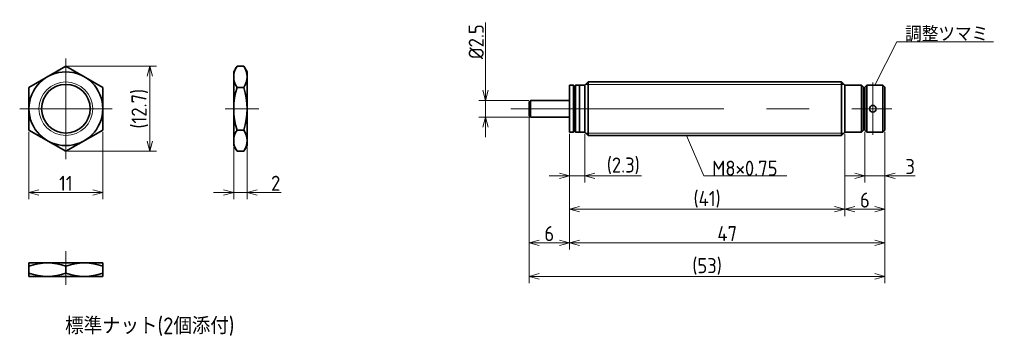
# Model space of a CAD drawing. Header units: millimetres. Extents: x 148 to 295, y 133 to 181.
import ezdxf

# ---------------------------------------------------------------- set-up
doc = ezdxf.new("R2010")
doc.units = ezdxf.units.MM
doc.header["$MEASUREMENT"] = 0
doc.linetypes.add('CENTER', pattern=[50.8, 31.75, -6.35, 6.35, -6.35])
doc.layers.get('0').update_dxf_attribs({"plot": 0})
doc.layers.add('図形', color=7, linetype='Continuous', lineweight=35)
doc.layers.add('寸法・文字', color=3, linetype='Continuous', lineweight=18)
doc.layers.get('0').off()
doc.styles.add('Dimension', font='isocp.shx', dxfattribs={"bigfont": 'bigfont.shx'})
doc.dimstyles.new('DXF用', dxfattribs={"dimscale": 0, "dimtxt": 4.5, "dimasz": 3, "dimexe": 2, "dimexo": 0.5, "dimgap": 0.5, "dimtad": 1, "dimdec": 3, "dimdsep": 46, "dimtxsty": 'Dimension', "dimblk": 'OPEN30', "dimcen": 2.5, "dimclrd": 3, "dimclre": 3, "dimclrt": 3, "dimazin": 2, "dimtfac": 1, "dimtdec": 3, "dimtmove": 0, "dimatfit": 3, "dimldrblk": 'OPEN30', "dimfxl": 1, "dimlwd": 18, "dimlwe": 18, "dimarcsym": 0})

# ---------------------------------------------------------------- blocks, each defined once
blk = doc.blocks.new('_Open30')
at = {"color": 0, "linetype": 'ByBlock', "lineweight": -2}
for p, q in [((-1, 0.268), (0, 0)), ((0, 0), (-1, -0.268)), ((0, 0), (-1, 0))]:
    blk.add_line(p, q, dxfattribs=at)
blk = doc.blocks.new('*D1')
at = {"layer": 'Defpoints', "color": 0}
for p in [(149.5, 164.32), (160.5, 164.32), (160.5, 155)]:
    blk.add_point(p, dxfattribs=at)
at = {"layer": '寸法・文字', "color": 3, "lineweight": 18}
for p, q in [((149.5, 164.07), (149.5, 154)), ((160.5, 164.07), (160.5, 154)), ((151, 155), (159, 155))]:
    blk.add_line(p, q, dxfattribs=at)
at = {"layer": '寸法・文字', "color": 3, "lineweight": 18, "xscale": 1.5, "yscale": 1.5, "zscale": 1.5, "rotation": 180}
blk.add_blockref('_Open30', (149.5, 155), dxfattribs=at)
at = {"layer": '寸法・文字', "color": 3, "lineweight": 18, "xscale": 1.5, "yscale": 1.5, "zscale": 1.5}
blk.add_blockref('_Open30', (160.5, 155), dxfattribs=at)
at = {"layer": '寸法・文字', "color": 3, "insert": (155, 156.37), "char_height": 2.25, "attachment_point": 5, "style": 'Dimension'}
blk.add_mtext('11', dxfattribs=at)
blk = doc.blocks.new('*D2')
at = {"layer": 'Defpoints', "color": 0}
for p in [(155, 173.850853), (155, 161.149147), (167.5, 161.149147)]:
    blk.add_point(p, dxfattribs=at)
at = {"layer": '寸法・文字', "color": 3, "lineweight": 18}
for p, q in [((155.25, 173.850853), (168.5, 173.850853)), ((167.5, 172.350853), (167.5, 162.649147)), ((155.25, 161.149147), (168.5, 161.149147))]:
    blk.add_line(p, q, dxfattribs=at)
at = {"layer": '寸法・文字', "color": 3, "lineweight": 18, "xscale": 1.5, "yscale": 1.5, "zscale": 1.5}
for p, rotation in [((167.5, 173.850853), 90), ((167.5, 161.149147), 270)]:
    blk.add_blockref('_Open30', p, dxfattribs=dict(at, rotation=rotation))
at = {"layer": '寸法・文字', "color": 3, "insert": (166.0125, 167.5), "char_height": 2.25, "attachment_point": 5, "rotation": 90, "style": 'Dimension'}
blk.add_mtext('(12.7)', dxfattribs=at)
blk = doc.blocks.new('*D3')
at = {"layer": 'Defpoints', "color": 0}
for p in [(180, 162), (182, 162), (182, 155)]:
    blk.add_point(p, dxfattribs=at)
at = {"layer": '寸法・文字', "color": 3, "lineweight": 18}
for p, q in [((180, 161.75), (180, 154)), ((182, 161.75), (182, 154)), ((178.5, 155), (177, 155)), ((180, 155), (182, 155)), ((183.5, 155), (187.05, 155))]:
    blk.add_line(p, q, dxfattribs=at)
at = {"layer": '寸法・文字', "color": 3, "lineweight": 18, "xscale": 1.5, "yscale": 1.5, "zscale": 1.5}
blk.add_blockref('_Open30', (180, 155), dxfattribs=at)
at = {"layer": '寸法・文字', "color": 3, "lineweight": 18, "xscale": 1.5, "yscale": 1.5, "zscale": 1.5, "rotation": 180}
blk.add_blockref('_Open30', (182, 155), dxfattribs=at)
at = {"layer": '寸法・文字', "color": 3, "insert": (186.25, 156.38), "char_height": 2.25, "attachment_point": 5, "style": 'Dimension'}
blk.add_mtext('2', dxfattribs=at)
blk = doc.blocks.new('*D4')
at = {"layer": 'Defpoints', "color": 0}
for p in [(274, 164.3), (277, 164.3), (274, 157.5)]:
    blk.add_point(p, dxfattribs=at)
at = {"layer": '寸法・文字', "color": 3, "lineweight": 18}
for p, q in [((274, 164.05), (274, 156.5)), ((277, 164.05), (277, 156.5)), ((272.5, 157.5), (271, 157.5)), ((274, 157.5), (277, 157.5)), ((278.5, 157.5), (281.49, 157.5))]:
    blk.add_line(p, q, dxfattribs=at)
at = {"layer": '寸法・文字', "color": 3, "lineweight": 18, "xscale": 1.5, "yscale": 1.5, "zscale": 1.5}
blk.add_blockref('_Open30', (274, 157.5), dxfattribs=at)
at = {"layer": '寸法・文字', "color": 3, "lineweight": 18, "xscale": 1.5, "yscale": 1.5, "zscale": 1.5, "rotation": 180}
blk.add_blockref('_Open30', (277, 157.5), dxfattribs=at)
at = {"layer": '寸法・文字', "color": 3, "insert": (280.75, 158.88), "char_height": 2.25, "attachment_point": 5, "style": 'Dimension'}
blk.add_mtext('3', dxfattribs=at)
blk = doc.blocks.new('*D5')
at = {"layer": 'Defpoints', "color": 0}
for p in [(277, 164.3), (271, 164), (271, 152.5)]:
    blk.add_point(p, dxfattribs=at)
at = {"layer": '寸法・文字', "color": 3, "lineweight": 18}
for p, q in [((271, 163.75), (271, 151.5)), ((277, 164.05), (277, 151.5)), ((275.5, 152.5), (272.5, 152.5))]:
    blk.add_line(p, q, dxfattribs=at)
at = {"layer": '寸法・文字', "color": 3, "lineweight": 18, "xscale": 1.5, "yscale": 1.5, "zscale": 1.5, "rotation": 180}
blk.add_blockref('_Open30', (271, 152.5), dxfattribs=at)
at = {"layer": '寸法・文字', "color": 3, "lineweight": 18, "xscale": 1.5, "yscale": 1.5, "zscale": 1.5}
blk.add_blockref('_Open30', (277, 152.5), dxfattribs=at)
at = {"layer": '寸法・文字', "color": 3, "insert": (274, 153.875), "char_height": 2.25, "attachment_point": 5, "style": 'Dimension'}
blk.add_mtext('6', dxfattribs=at)
blk = doc.blocks.new('*D6')
at = {"layer": 'Defpoints', "color": 0}
for p in [(230, 164), (271, 164), (230, 152.5)]:
    blk.add_point(p, dxfattribs=at)
at = {"layer": '寸法・文字', "color": 3, "lineweight": 18}
for p, q in [((230, 163.75), (230, 151.5)), ((271, 163.75), (271, 151.5)), ((269.5, 152.5), (231.5, 152.5))]:
    blk.add_line(p, q, dxfattribs=at)
at = {"layer": '寸法・文字', "color": 3, "lineweight": 18, "xscale": 1.5, "yscale": 1.5, "zscale": 1.5, "rotation": 180}
blk.add_blockref('_Open30', (230, 152.5), dxfattribs=at)
at = {"layer": '寸法・文字', "color": 3, "lineweight": 18, "xscale": 1.5, "yscale": 1.5, "zscale": 1.5}
blk.add_blockref('_Open30', (271, 152.5), dxfattribs=at)
at = {"layer": '寸法・文字', "color": 3, "insert": (250.5, 153.9875), "char_height": 2.25, "attachment_point": 5, "style": 'Dimension'}
blk.add_mtext('(41)', dxfattribs=at)
blk = doc.blocks.new('*D7')
at = {"layer": 'Defpoints', "color": 0}
for p in [(224, 166.475), (230, 164), (224, 147.5)]:
    blk.add_point(p, dxfattribs=at)
at = {"layer": '寸法・文字', "color": 3, "lineweight": 18}
for p, q in [((224, 166.225), (224, 146.5)), ((230, 163.75), (230, 146.5)), ((228.5, 147.5), (225.5, 147.5))]:
    blk.add_line(p, q, dxfattribs=at)
at = {"layer": '寸法・文字', "color": 3, "lineweight": 18, "xscale": 1.5, "yscale": 1.5, "zscale": 1.5, "rotation": 180}
blk.add_blockref('_Open30', (224, 147.5), dxfattribs=at)
at = {"layer": '寸法・文字', "color": 3, "lineweight": 18, "xscale": 1.5, "yscale": 1.5, "zscale": 1.5}
blk.add_blockref('_Open30', (230, 147.5), dxfattribs=at)
at = {"layer": '寸法・文字', "color": 3, "insert": (227, 148.875), "char_height": 2.25, "attachment_point": 5, "style": 'Dimension'}
blk.add_mtext('6', dxfattribs=at)
blk = doc.blocks.new('*D9')
at = {"layer": 'Defpoints', "color": 0}
for p in [(224, 166.475), (277, 164.3), (277, 142.5)]:
    blk.add_point(p, dxfattribs=at)
at = {"layer": '寸法・文字', "color": 3, "lineweight": 18}
for p, q in [((224, 166.225), (224, 141.5)), ((277, 164.05), (277, 141.5)), ((225.5, 142.5), (275.5, 142.5))]:
    blk.add_line(p, q, dxfattribs=at)
at = {"layer": '寸法・文字', "color": 3, "lineweight": 18, "xscale": 1.5, "yscale": 1.5, "zscale": 1.5, "rotation": 180}
blk.add_blockref('_Open30', (224, 142.5), dxfattribs=at)
at = {"layer": '寸法・文字', "color": 3, "lineweight": 18, "xscale": 1.5, "yscale": 1.5, "zscale": 1.5}
blk.add_blockref('_Open30', (277, 142.5), dxfattribs=at)
at = {"layer": '寸法・文字', "color": 3, "insert": (250.5, 143.9875), "char_height": 2.25, "attachment_point": 5, "style": 'Dimension'}
blk.add_mtext('(53)', dxfattribs=at)
blk = doc.blocks.new('*D11')
at = {"layer": 'Defpoints', "color": 0}
for p in [(217.5, 168.75), (224.2, 168.75), (224.2, 166.25)]:
    blk.add_point(p, dxfattribs=at)
at = {"layer": '寸法・文字', "color": 3, "lineweight": 18}
for p, q in [((217.5, 170.25), (217.5, 180.38)), ((223.95, 168.75), (216.5, 168.75)), ((217.5, 166.25), (217.5, 168.75)), ((223.95, 166.25), (216.5, 166.25)), ((217.5, 164.75), (217.5, 163.25))]:
    blk.add_line(p, q, dxfattribs=at)
at = {"layer": '寸法・文字', "color": 3, "lineweight": 18, "xscale": 1.5, "yscale": 1.5, "zscale": 1.5}
for p, rotation in [((217.5, 168.75), 270), ((217.5, 166.25), 90)]:
    blk.add_blockref('_Open30', p, dxfattribs=dict(at, rotation=rotation))
at = {"layer": '寸法・文字', "color": 3, "insert": (216.12, 177.5), "char_height": 2.25, "attachment_point": 5, "rotation": 90, "style": 'Dimension'}
blk.add_mtext('%%c2.5', dxfattribs=at)
blk = doc.blocks.new('*D12')
at = {"layer": 'Defpoints', "color": 0}
for p in [(277, 164.3), (230, 164), (277, 147.5)]:
    blk.add_point(p, dxfattribs=at)
at = {"layer": '寸法・文字', "color": 3, "lineweight": 18}
for p, q in [((230, 163.75), (230, 146.5)), ((277, 164.05), (277, 146.5)), ((231.5, 147.5), (275.5, 147.5))]:
    blk.add_line(p, q, dxfattribs=at)
at = {"layer": '寸法・文字', "color": 3, "lineweight": 18, "xscale": 1.5, "yscale": 1.5, "zscale": 1.5, "rotation": 180}
blk.add_blockref('_Open30', (230, 147.5), dxfattribs=at)
at = {"layer": '寸法・文字', "color": 3, "lineweight": 18, "xscale": 1.5, "yscale": 1.5, "zscale": 1.5}
blk.add_blockref('_Open30', (277, 147.5), dxfattribs=at)
at = {"layer": '寸法・文字', "color": 3, "insert": (253.5, 148.875), "char_height": 2.25, "attachment_point": 5, "style": 'Dimension'}
blk.add_mtext('47', dxfattribs=at)
blk = doc.blocks.new('*D13')
at = {"layer": 'Defpoints', "color": 0}
for p in [(230, 164), (232.3, 164), (232.3, 157.5)]:
    blk.add_point(p, dxfattribs=at)
at = {"layer": '寸法・文字', "color": 3, "lineweight": 18}
for p, q in [((230, 163.75), (230, 156.5)), ((232.3, 163.75), (232.3, 156.5)), ((228.5, 157.5), (227, 157.5)), ((230, 157.5), (232.3, 157.5)), ((233.8, 157.5), (240.75, 157.5))]:
    blk.add_line(p, q, dxfattribs=at)
at = {"layer": '寸法・文字', "color": 3, "lineweight": 18, "xscale": 1.5, "yscale": 1.5, "zscale": 1.5}
blk.add_blockref('_Open30', (230, 157.5), dxfattribs=at)
at = {"layer": '寸法・文字', "color": 3, "lineweight": 18, "xscale": 1.5, "yscale": 1.5, "zscale": 1.5, "rotation": 180}
blk.add_blockref('_Open30', (232.3, 157.5), dxfattribs=at)
at = {"layer": '寸法・文字', "color": 3, "insert": (238.02, 158.99), "char_height": 2.25, "attachment_point": 5, "style": 'Dimension'}
blk.add_mtext('(2.3)', dxfattribs=at)

msp = doc.modelspace()

# ---------------------------------------------------------------- linework, layer by layer
at = {"layer": '図形', "color": 3, "linetype": 'CENTER', "lineweight": 18}
for p, q in [((155, 175), (155, 160)), ((275.2, 163.6), (275.2, 171.425)), ((148.125, 167.5), (161.875, 167.5)), ((178.75, 167.5), (183.75, 167.5)), ((221.25, 167.5), (278, 167.5)), ((155, 141.25), (155, 146.25))]:
    msp.add_line(p, q, dxfattribs=at)
at = {"layer": '図形'}
for p, q in [((155, 173.8509), (149.5, 170.6754)), ((160.5, 170.6754), (155, 173.8509)), ((180, 173), (180.4912, 173.8509)), ((180.4912, 173.8509), (181.5088, 173.8509)), ((182, 173), (181.5088, 173.8509)), ((180, 162), (180, 173)), ((182, 162), (182, 173)), ((149.5, 170.6754), (149.5, 164.3246)), ((160.5, 164.3246), (160.5, 170.6754)), ((180.4912, 170.6754), (181.5088, 170.6754)), ((230, 171), (230, 164)), ((230, 171), (230.6, 171)), ((230.6, 171), (230.6, 164)), ((230.75, 170.85), (230.6, 171)), ((230.9, 171), (230.75, 170.85)), ((230.75, 170.85), (230.75, 164.175)), ((230.9, 171), (230.9, 164)), ((230.9, 171), (232.3, 171)), ((231.5, 171), (231.5, 164)), ((232.8, 171.5), (232.3, 171)), ((232.3, 164), (232.3, 171)), ((232.8, 171.5), (270.5, 171.5)), ((232.8, 163.5), (232.8, 171.5)), ((270.5, 163.5), (270.5, 171.5)), ((270.5, 171.5), (271, 171)), ((271, 171), (271, 164)), ((271, 171), (273.5, 171)), ((273.5, 164), (273.5, 171)), ((273.5, 171), (273.8, 170.725)), ((273.8, 164.3), (273.8, 170.725)), ((274, 170.7), (274.3, 171)), ((274, 164.3), (274, 170.7)), ((274.3, 171), (276.7, 171)), ((274.3, 171), (274.3, 164)), ((276.7, 164), (276.7, 171)), ((276.7, 171), (277, 170.7)), ((277, 170.7), (277, 164.3)), ((224, 168.55), (224.2, 168.75)), ((224.2, 168.75), (230, 168.75)), ((224.2, 166.25), (224.2, 168.75)), ((273.8, 169.35), (274, 169.35)), ((224, 168.55), (224, 166.475)), ((224, 166.475), (224.2, 166.25)), ((224.2, 166.25), (230, 166.25)), ((149.5, 164.3246), (155, 161.1491)), ((155, 161.1491), (160.5, 164.3246)), ((180.4912, 164.3246), (181.5088, 164.3246)), ((273.5, 164), (273.8, 164.3)), ((273.8, 165.675), (274, 165.675)), ((274.3, 164), (274, 164.3)), ((276.7, 164), (277, 164.3)), ((230, 164), (230.6, 164)), ((230.75, 164.15), (230.6, 164)), ((230.9, 164), (230.75, 164.15)), ((230.9, 164), (232.3, 164)), ((232.8, 163.5), (232.3, 164)), ((232.8, 163.5), (270.5, 163.5)), ((270.5, 163.5), (271, 164)), ((271, 164), (273.5, 164)), ((274.3, 164), (276.7, 164)), ((180, 162), (180.4912, 161.1491)), ((182, 162), (181.5088, 161.1491)), ((180.4912, 161.1491), (181.5088, 161.1491)), ((160.5, 144.5), (149.5, 144.5)), ((149.5, 144.5), (149.5, 142.5)), ((155, 142.9912), (155, 144.0088)), ((160.5, 144.5), (160.5, 142.5)), ((160.5, 142.5), (149.5, 142.5))]:
    msp.add_line(p, q, dxfattribs=at)
at = {"layer": '図形', "color": 3, "lineweight": 18}
for p, q in [((232.425, 171.125), (270.875, 171.125)), ((232.425, 163.875), (270.875, 163.875))]:
    msp.add_line(p, q, dxfattribs=at)
at = {"layer": '図形'}
for centre, radius in [((155, 167.5), 5.5), ((155, 167.5), 3.625), ((275.2, 167.5), 0.5), ((275.2, 167.5), 0.5)]:
    msp.add_circle(centre, radius, dxfattribs=at)
at = {"layer": '図形', "color": 3, "lineweight": 18}
msp.add_circle((155, 167.5), 4, dxfattribs=at)
at = {"layer": '図形'}
for centre, radius, start, end in [((182.8114, 172.2631), 2.8114, 145.615751, 214.384248), ((179.1886, 172.2631), 2.8114, 325.615752, 34.384249), ((190.5088, 167.5), 10.5088, 162.412046, 197.587954), ((171.4912, 167.5), 10.5088, 342.412046, 17.587954), ((182.8114, 162.7369), 2.8114, 145.615752, 214.384249), ((179.1886, 162.7369), 2.8114, 325.615751, 34.384248), ((152.25, 136.557), 7.943, 69.743841, 110.256159), ((157.75, 136.557), 7.943, 69.743841, 110.256159), ((152.25, 150.443), 7.943, 249.743841, 290.256159), ((157.75, 150.443), 7.943, 249.743841, 290.256159)]:
    msp.add_arc(centre, radius, start, end, dxfattribs=at)

# ---------------------------------------------------------------- texts
at = {"layer": '寸法・文字', "char_height": 2.25, "attachment_point": 7, "style": 'Dimension'}
for s, insert in [('調整ツマミ', (280, 177.5)), ('M8×0.75', (251.25, 157.5))]:
    msp.add_mtext(s, dxfattribs=dict(at, insert=insert))
at = {"layer": '寸法・文字', "insert": (167.5, 135), "char_height": 2.5, "width": 38.75, "attachment_point": 5, "style": 'Dimension'}
msp.add_mtext('標準ナット(2個添付)', dxfattribs=at)

# ---------------------------------------------------------------- dimensions: what is measured, and where the dimension line sits
at = {"layer": '寸法・文字'}
for base, p1, p2, text, override, picture, middle in [((217.5, 168.75), (224.2, 166.25), (224.2, 168.75), '%%c<>', {"dimscale": 0.5, "dimse1": 0, "dimse2": 0}, '*D11', (217.5, 177.5)), ((167.5, 161.1491), (155, 173.8509), (155, 161.1491), '(<>)', {"dimscale": 0.5, "dimdec": 1}, '*D2', (167.5, 167.5))]:
    dim = msp.add_linear_dim(base=base, p1=p1, p2=p2, angle=90, text=text, dimstyle='DXF用', override=override, dxfattribs=at)
    dim.commit()
    dim.dimension.update_dxf_attribs({"geometry": picture, "text_midpoint": middle, "dimtype": 160})
for base, p1, p2, picture, middle in [((224, 147.5), (230, 164), (224, 166.475), '*D7', (227, 147.5)), ((160.5, 155), (149.5, 164.3246), (160.5, 164.3246), '*D1', (155, 155)), ((277, 147.5), (230, 164), (277, 164.3), '*D12', (253.5, 147.5)), ((274, 157.5), (277, 164.3), (274, 164.3), '*D4', (280.7466, 157.5)), ((271, 152.5), (277, 164.3), (271, 164), '*D5', (274, 152.5)), ((182, 155), (180, 162), (182, 162), '*D3', (186.25, 155))]:
    dim = msp.add_linear_dim(base=base, p1=p1, p2=p2, dimstyle='DXF用', override={"dimscale": 0.5}, dxfattribs=at)
    dim.commit()
    dim.dimension.update_dxf_attribs({"geometry": picture, "text_midpoint": middle, "dimtype": 160})
for base, p1, p2, picture, middle in [((277, 142.5), (224, 166.475), (277, 164.3), '*D9', (250.5, 142.5)), ((232.3, 157.5), (230, 164), (232.3, 164), '*D13', (238.0241, 157.5)), ((230, 152.5), (271, 164), (230, 164), '*D6', (250.5, 152.5))]:
    dim = msp.add_linear_dim(base=base, p1=p1, p2=p2, text='(<>)', dimstyle='DXF用', override={"dimscale": 0.5}, dxfattribs=at)
    dim.commit()
    dim.dimension.update_dxf_attribs({"geometry": picture, "text_midpoint": middle, "dimtype": 160})

# ---------------------------------------------------------------- leaders
at = {"layer": '寸法・文字', "annotation_type": 0, "has_hookline": 1, "hookline_direction": 0}
for points, text_width in [([(275.5, 171), (278.75, 177.5), (280, 177.5)], 13.1625), ([(247.4286, 163.5), (250, 157.5), (251.25, 157.5)], 11.1182)]:
    msp.add_leader(points, dimstyle='DXF用', override={"dimscale": 0.5, "dimgap": 0}, dxfattribs=dict(at, text_width=text_width))

doc.saveas('drawing.dxf')
